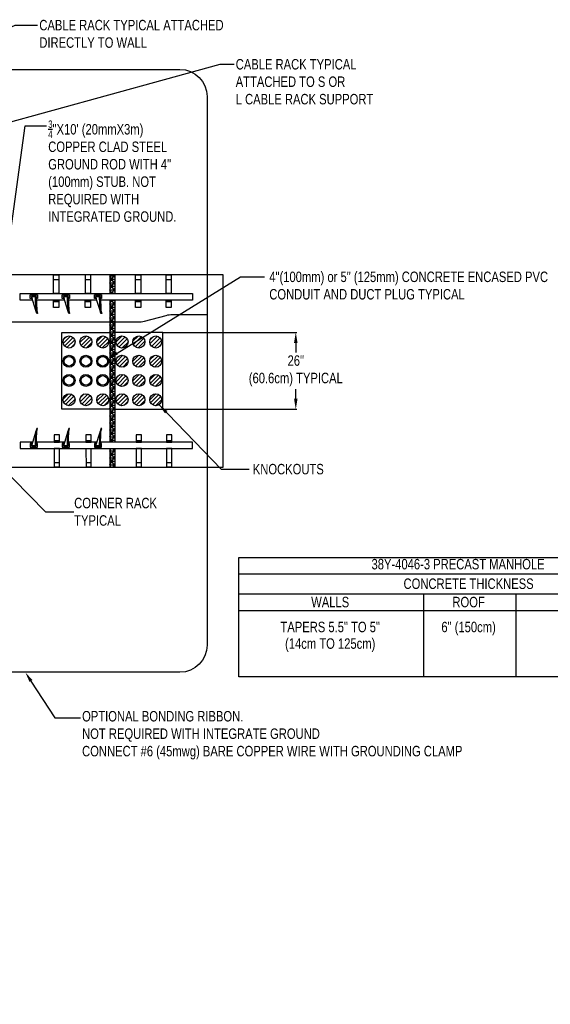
# Model space of a CAD drawing. Header units: inches. Extents: x 65 to 2519, y -54 to 399.
# Tile 2 of 21: x 177 to 271, y -54 to 122. Entities that reach past the tile are written whole.
import ezdxf
from ezdxf import colors
from ezdxf.entities.mleader import LeaderData, LeaderLine
from ezdxf.enums import TextEntityAlignment as Align
from ezdxf.math import Vec2, Vec3

# ---------------------------------------------------------------- set-up
doc = ezdxf.new("R2010")
doc.units = ezdxf.units.IN
doc.header["$MEASUREMENT"] = 0
for name, color, linetype in [('3', 7, 'Continuous'), ('Dimension', 7, 'Continuous'), ('Drawing Notes', 7, 'Continuous'), ('Frame_and_Cover', 7, 'Continuous'), ('Ground_Rod', 102, 'Continuous'), ('Manhole', 30, 'Continuous'), ('TEXT', 7, 'Continuous')]:
    doc.layers.add(name, color=color, linetype=linetype)
doc.styles.add('120', font='FSIMPLEX.SHX', dxfattribs={"width": 0.8, "height": 1.8674})
doc.styles.get("Standard").update_dxf_attribs({"font": 'fsimplex.shx', "width": 0.8})
doc.dimstyles.get("Standard").update_dxf_attribs({"dimtxt": 1.8674, "dimasz": 1.8674, "dimexe": 0.18, "dimexo": 0.0625, "dimgap": 0.09, "dimtad": 0, "dimtih": 1, "dimtoh": 1, "dimdec": 4, "dimzin": 0, "dimdsep": 46, "dimtxsty": '120', "dimcen": 0.09, "dimclrd": 256, "dimclre": 256, "dimclrt": 256, "dimadec": 0, "dimazin": 0, "dimtfac": 1, "dimtdec": 4, "dimtofl": 0, "dimtmove": 0, "dimatfit": 3, "dimfxl": 1, "dimtolj": 1, "dimtzin": 0, "dimarcsym": 0})

# ---------------------------------------------------------------- blocks, each defined once
blk = doc.blocks.new('*D10')
at = {"layer": 'Defpoints', "color": 0, "transparency": 16777216}
for p in [(202.14, 66.14), (202.14, 52.41), (225.84, 52.41)]:
    blk.add_point(p, dxfattribs=at)
at = {"layer": 'Dimension', "lineweight": -2, "transparency": 16777216}
for p, q in [((202.21, 66.14), (226.02, 66.14)), ((225.84, 64.27), (225.84, 62.52)), ((225.84, 54.28), (225.84, 56.03)), ((202.21, 52.41), (226.02, 52.41))]:
    blk.add_line(p, q, dxfattribs=at)
at = {"layer": 'Dimension', "transparency": 16777216}
for points in [[(225.53, 64.27), (226.15, 64.27), (225.84, 66.14)], [(225.53, 54.28), (226.15, 54.28), (225.84, 52.41)]]:
    blk.add_solid(points, dxfattribs=at)
at = {"layer": 'Dimension', "transparency": 16777216, "insert": (225.84, 59.27), "char_height": 1.8674, "attachment_point": 5, "style": '120'}
blk.add_mtext('\\A1;26"\\P(60.6cm) TYPICAL', dxfattribs=at)
blk = doc.blocks.new('Hook_Side_View')
for points in [[(0.37, 2.81), (-0.42, 0.27), (0.29, 0.27)], [(0.43, 0.27), (0.52, 2.78), (0.67, 3.34), (0.54, 3.34), (0.37, 2.81), (0.29, 0.27)]]:
    blk.add_lwpolyline(points, close=True)
blk.add_lwpolyline([(0.45, 0.66), (0.43, 0.27), (-0.42, 0.27), (-0.3, 0.66), (-0.64, 0.66), (-0.64, 0), (0.64, 0), (0.64, 0.66), (0.45, 0.66)])

msp = doc.modelspace()

# ---------------------------------------------------------------- hatches: boundary and pattern name
h = msp.add_hatch()
h.set_pattern_fill('NET3', color=256, scale=5)
h.paths.add_polyline_path([(192.70476, 73.08747), (193.56293, 73.08747), (193.56293, 76.437), (192.70476, 76.437)])
h.paths.add_polyline_path([(193.56293, 71.90894), (192.70476, 71.90894), (192.70476, 46.56605), (193.56293, 46.56605)])
h.paths.add_polyline_path([(192.70476, 42.11015), (193.56293, 42.11015), (193.56293, 45.38752), (192.70476, 45.38752)])
h = msp.add_hatch()
h.set_pattern_fill('ANSI31', color=256, scale=4)
h.paths.add_polyline_path([(184.33759, 64.4226, 1), (186.48302, 64.4226, 1)])
h.paths.add_polyline_path([(189.48662, 64.4226, 1), (187.34119, 64.4226, 1)])
h.paths.add_polyline_path([(192.49022, 64.4226, 1), (190.34479, 64.4226, 1)])
h.paths.add_polyline_path([(195.9229, 64.4226, 1), (193.77747, 64.4226, 1)])
h.paths.add_polyline_path([(198.9265, 64.4226, 1), (196.78107, 64.4226, 1)])
h.paths.add_polyline_path([(201.9301, 64.4226, 1), (199.78467, 64.4226, 1)])
h.paths.add_polyline_path([(199.78467, 60.98992, 1), (201.9301, 60.98992, 1)])
h.paths.add_polyline_path([(196.78107, 60.98992, 1), (198.9265, 60.98992, 1)])
h.paths.add_polyline_path([(195.9229, 60.98992, 1), (193.77747, 60.98992, 1)])
h.paths.add_polyline_path([(199.78467, 57.55723, 1), (201.9301, 57.55723, 1)])
h.paths.add_polyline_path([(198.9265, 57.55723, 1), (196.78107, 57.55723, 1)])
h.paths.add_polyline_path([(193.77747, 57.55723, 1), (195.9229, 57.55723, 1)])
h.paths.add_polyline_path([(201.9301, 54.12455, 1), (199.78467, 54.12455, 1)])
h.paths.add_polyline_path([(198.9265, 54.12455, 1), (196.78107, 54.12455, 1)])
h.paths.add_polyline_path([(195.9229, 54.12455, 1), (193.77747, 54.12455, 1)])
h.paths.add_polyline_path([(192.49022, 54.12455, 1), (190.34479, 54.12455, 1)])
h.paths.add_polyline_path([(189.48662, 54.12455, 1), (187.34119, 54.12455, 1)])
h.paths.add_polyline_path([(186.48302, 54.12455, 1), (184.33759, 54.12455, 1)])
at = {"layer": 'Manhole'}
h = msp.add_hatch(color=256, dxfattribs=at)
h.dxf.hatch_style = 1
h.paths.add_polyline_path([(189.48662, 60.98992, 1), (187.34119, 60.98992, 1)])
h.paths.add_polyline_path([(187.55573, 60.98992, -1), (189.27207, 60.98992, -1)], flags=16)
h.paths.add_polyline_path([(186.48302, 60.98992, 1), (184.33759, 60.98992, 1)])
h.paths.add_polyline_path([(184.55213, 60.98992, -1), (186.26847, 60.98992, -1)], flags=16)
h.paths.add_polyline_path([(184.33759, 57.55723, 1), (186.48302, 57.55723, 1)])
h.paths.add_polyline_path([(186.26847, 57.55723, -1), (184.55213, 57.55723, -1)], flags=16)
h.paths.add_polyline_path([(187.34119, 57.55723, 1), (189.48662, 57.55723, 1)])
h.paths.add_polyline_path([(189.27207, 57.55723, -1), (187.55573, 57.55723, -1)], flags=16)
h.paths.add_polyline_path([(190.34479, 57.55723, 1), (192.49022, 57.55723, 1)])
h.paths.add_polyline_path([(192.27567, 57.55723, -1), (190.55933, 57.55723, -1)], flags=16)
h = msp.add_hatch(color=256, dxfattribs=at)
h.dxf.hatch_style = 1
h.paths.add_polyline_path([(192.49022, 60.98992, 1), (190.34479, 60.98992, 1)])
h.paths.add_polyline_path([(190.55933, 60.98992, -1), (192.27567, 60.98992, -1)], flags=16)

# ---------------------------------------------------------------- linework, layer by layer
for p, q in [((192.70476, 76.437), (192.70476, 73.08747)), ((193.56293, 76.437), (193.56293, 73.08747)), ((192.70476, 71.90894), (192.70476, 46.56605)), ((193.56293, 71.90894), (193.56293, 46.56605)), ((192.70476, 45.38752), (192.70476, 42.11015)), ((193.56293, 45.38752), (193.56293, 42.11015)), ((248.59032, 19.48734), (248.59032, 4.67127)), ((265.06721, 19.48734), (265.06721, 4.67127))]:
    msp.add_line(p, q)
for centre in [(185.4103, 64.4226), (188.4139, 64.4226), (191.4175, 64.4226), (194.85019, 64.4226), (197.85379, 64.4226), (200.85739, 64.4226), (194.85019, 60.98992), (197.85379, 60.98992), (200.85739, 60.98992), (194.85019, 57.55723), (197.85379, 57.55723), (200.85739, 57.55723), (185.4103, 54.12455), (188.4139, 54.12455), (191.4175, 54.12455), (194.85019, 54.12455), (197.85379, 54.12455), (200.85739, 54.12455)]:
    msp.add_circle(centre, 1.07271)
at = {"layer": 'Ground_Rod'}
msp.add_lwpolyline([(68.11414, 10.31456), (68.11414, 108.23259, -0.414213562), (72.9466, 113.06505), (205.19149, 113.06505, -0.414213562), (210.02396, 108.23259), (210.02396, 10.31456, -0.414213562), (205.19149, 5.4821), (72.9466, 5.4821, -0.414213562)], format="xyb", close=True, dxfattribs=at)
msp.add_lwpolyline([(172.54781, 67.9984), (197.73139, 67.9984, 0.065268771), (198.85413, 68.14558), (202.72017, 69.17695, -0.065268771), (203.84291, 69.32414), (210.02396, 69.32414)], format="xyb", dxfattribs=at)
at = {"layer": 'Manhole'}
for points in [[(212.87179, 76.437), (65.26631, 76.437), (65.26631, 42.11015), (212.87179, 42.11015)], [(192.70476, 52.40821), (184.12305, 52.40821), (184.12305, 66.13895), (192.70476, 66.13895)], [(193.56293, 52.40821), (202.14464, 52.40821), (202.14464, 66.13895), (193.56293, 66.13895)]]:
    msp.add_lwpolyline(points, close=True, dxfattribs=at)
for centre, radius in [((185.4103, 60.98992), 1.07271), ((185.4103, 60.98992), 0.85817), ((188.4139, 60.98992), 1.07271), ((188.4139, 60.98992), 0.85817), ((191.4175, 60.98992), 1.07271), ((191.4175, 60.98992), 0.85817), ((185.4103, 57.55723), 1.07271), ((185.4103, 57.55723), 0.85817), ((188.4139, 57.55723), 1.07271), ((188.4139, 57.55723), 0.85817), ((191.4175, 57.55723), 1.07271), ((191.4175, 57.55723), 0.85817)]:
    msp.add_circle(centre, radius, dxfattribs=at)
at = {"layer": 'TEXT'}
for p, q in [((182.65068, 75.5686), (183.58186, 75.5686)), ((188.32015, 75.5686), (189.25133, 75.5686)), ((197.27419, 75.5686), (198.20538, 75.5686)), ((202.70212, 75.5686), (203.63331, 75.5686)), ((182.65068, 71.66083), (183.58186, 71.66083)), ((188.31086, 71.66083), (189.24204, 71.66083)), ((197.27419, 71.66083), (198.20538, 71.66083)), ((202.70212, 71.66083), (203.63331, 71.66083)), ((182.75438, 46.81417), (183.68557, 46.81417)), ((188.41457, 46.81417), (189.34575, 46.81417)), ((197.3779, 46.81417), (198.30909, 46.81417)), ((202.80583, 46.81417), (203.73701, 46.81417)), ((182.75438, 42.90639), (183.68557, 42.90639)), ((188.42386, 42.9064), (189.35504, 42.9064)), ((197.3779, 42.9064), (198.30909, 42.9064)), ((202.80583, 42.9064), (203.73701, 42.9064)), ((215.70949, 23.07345), (297.59519, 23.07345)), ((215.70949, 19.48734), (297.59519, 19.48734)), ((215.70949, 16.52413), (297.59519, 16.52413))]:
    msp.add_line(p, q, dxfattribs=at)
for points in [[(182.65068, 76.43699), (183.58186, 76.43699), (183.58186, 73.08747), (182.65068, 73.08747)], [(188.32015, 76.44627), (189.25133, 76.44627), (189.25133, 73.09676), (188.32015, 73.09676)], [(197.27419, 76.43699), (198.20538, 76.43699), (198.20538, 73.08747), (197.27419, 73.08747)], [(202.70212, 76.43699), (203.63331, 76.43699), (203.63331, 73.08747), (202.70212, 73.08747)], [(182.65068, 71.90894), (183.58186, 71.90894), (183.58186, 70.60635), (182.65068, 70.60635)], [(188.31086, 71.90894), (189.24204, 71.90894), (189.24204, 70.60635), (188.31086, 70.60635)], [(197.27419, 71.90894), (198.20538, 71.90894), (198.20538, 70.60635), (197.27419, 70.60635)], [(202.70212, 71.90894), (203.63331, 71.90894), (203.63331, 70.60635), (202.70212, 70.60635)], [(182.75438, 46.56605), (183.68557, 46.56605), (183.68557, 47.86864), (182.75438, 47.86864)], [(188.41457, 46.56605), (189.34575, 46.56605), (189.34575, 47.86864), (188.41457, 47.86864)], [(197.3779, 46.56605), (198.30909, 46.56605), (198.30909, 47.86864), (197.3779, 47.86864)], [(202.80583, 46.56605), (203.73701, 46.56605), (203.73701, 47.86864), (202.80583, 47.86864)], [(182.77018, 42.12128), (183.70325, 42.12128), (183.68557, 45.38752), (182.75438, 45.38752)], [(188.44855, 42.12128), (189.35496, 42.12128), (189.35504, 45.37824), (188.42386, 45.37824)], [(197.37932, 42.12128), (198.31239, 42.12128), (198.30909, 45.38752), (197.3779, 45.38752)], [(202.79321, 42.12128), (203.72627, 42.12128), (203.73701, 45.38752), (202.80583, 45.38752)], [(215.70949, 4.67127), (215.70949, 25.96929), (297.59519, 25.96929), (297.59519, 4.67127), (215.70949, 4.67127)]]:
    msp.add_lwpolyline(points, close=True, dxfattribs=at)
for points in [[(178.89814, 71.908), (176.67364, 71.908), (176.67364, 73.08747), (207.39966, 73.08747), (207.39966, 71.90894), (191.01586, 71.90894)], [(184.61927, 71.90805), (184.30887, 71.908), (179.57361, 71.908)], [(190.34014, 71.90891), (185.29475, 71.90815)], [(178.89814, 46.56699), (176.67364, 46.56699), (176.67364, 45.38752), (207.39966, 45.38752), (207.39966, 46.56605), (191.01586, 46.56605)], [(184.61927, 46.56694), (184.30887, 46.56699), (179.57361, 46.56699)], [(190.34014, 46.56609), (185.29475, 46.56684)]]:
    msp.add_lwpolyline(points, dxfattribs=at)

# ---------------------------------------------------------------- block references
at = {"layer": 'Frame_and_Cover', "xscale": -1, "rotation": 180}
for p in [(179.11704, 72.82641), (184.83819, 72.82641), (190.55933, 72.82641)]:
    msp.add_blockref('Hook_Side_View', p, dxfattribs=at)
at = {"layer": 'Frame_and_Cover'}
for p in [(179.11704, 45.64858), (184.83819, 45.64858), (190.55933, 45.64858)]:
    msp.add_blockref('Hook_Side_View', p, dxfattribs=at)

# ---------------------------------------------------------------- texts
at = {"layer": '3', "style": '120', "width": 0.8}
msp.add_text('38Y-4046-3 PRECAST MANHOLE', height=1.8674, dxfattribs=at).set_placement((254.77769, 23.83845), align=Align.CENTER)
for s, p in [('CONCRETE THICKNESS', (256.65234, 21.2804)), ('WALLS', (231.97348, 18.00574)), ('ROOF', (256.65234, 18.00574)), ('TAPERS 5.5" TO 5"', (231.97348, 13.56091)), ('6" (150cm)', (256.65234, 13.56091)), ('(14cm TO 125cm)', (231.97348, 10.5977))]:
    msp.add_text(s, height=1.8674, dxfattribs=at).set_placement(p, align=Align.MIDDLE_CENTER)
at = {"layer": 'Drawing Notes', "char_height": 1.8674, "style": '120'}
for s, insert, attachment_point in [('\\A1;', (223.56988, 88.7594), 1), ('\\A1; KNOCKOUTS', (217.62203, 41.71883), 4), ('\\A1;CORNER RACK\\PTYPICAL', (186.32637, 34.10933), 4)]:
    msp.add_mtext(s, dxfattribs=dict(at, insert=insert, attachment_point=attachment_point))

# ---------------------------------------------------------------- dimensions: what is measured, and where the dimension line sits
at = {"layer": 'Dimension'}
dim = msp.add_linear_dim(base=(225.83768, 52.40821), p1=(202.14464, 66.13895), p2=(202.14464, 52.40821), angle=90, text='26"\\P(60.6cm) TYPICAL', dimstyle='Standard', dxfattribs=at)
dim.commit()
dim.dimension.update_dxf_attribs({"geometry": '*D10', "text_midpoint": (225.83768, 59.27358)})

# ---------------------------------------------------------------- leaders
at = {"layer": 'Drawing Notes', "annotation_type": 0, "has_hookline": 1, "hookline_direction": 0}
for points, text_width in [([(201.44892, 53.22967), (212.52922, 41.71883), (217.53203, 41.71883)], 14.37009), ([(170.71082, 44.77669), (181.23356, 34.10933), (186.23637, 34.10933)], 15.86401)]:
    msp.add_leader(points, dimstyle='Standard', dxfattribs=dict(at, text_width=text_width))
at = {"layer": 'Drawing Notes'}
ml = msp.add_multileader_mtext('Standard', dxfattribs=at)
ml.set_content('CABLE RACK TYPICAL ATTACHED\\PDIRECTLY TO WALL', color=256)
ml.set_leader_properties(color=256, linetype='ByLayer')
ml.build(insert=Vec2(0, 0))
ml.multileader.update_dxf_attribs({"text_right_attachment_type": 6, "dogleg_length": 0.36, "arrow_head_size": 1.8674})
ctx = ml.context
ctx.base_point, ctx.char_height, ctx.arrow_head_size, ctx.landing_gap_size, ctx.plane_origin = Vec3(179.81114, 120.97785), 1.8674, 1.8674, 0.3, Vec3(147.29825, 108.37367)
ctx.right_attachment = 6
notes = []
notes.append((ctx, [(0, (1, 1, 0), (179.45114, 120.97785), (1, 0), 0.36, [(0, [(147.60916, 108.37367), (175.7803, 120.97785)], 0, [])])]))
ctx.mtext.insert, ctx.mtext.flow_direction = Vec3(180.11114, 121.91155), 5
ml = msp.add_multileader_mtext('Standard', dxfattribs=at)
ml.set_content('CABLE RACK TYPICAL\\PATTACHED TO S OR\\PL CABLE RACK SUPPORT', color=256)
ml.set_leader_properties(color=256, linetype='ByLayer')
ml.build(insert=Vec2(0, 0))
ml.multileader.update_dxf_attribs({"text_right_attachment_type": 6, "dogleg_length": 0.36, "arrow_head_size": 1.8674})
ctx = ml.context
ctx.base_point, ctx.char_height, ctx.arrow_head_size, ctx.landing_gap_size, ctx.plane_origin = Vec3(214.8281, 113.98895), 1.8674, 1.8674, 0.3, Vec3(153.38683, 104.95969)
ctx.right_attachment = 6
notes.append((ctx, [(0, (1, 1, 0), (214.4681, 113.98895), (1, 0), 0.36, [(0, [(155.68804, 98.41472), (212.32573, 113.98895)], 0, [])])]))
ctx.mtext.insert, ctx.mtext.flow_direction = Vec3(215.1281, 114.92265), 5
ml = msp.add_multileader_mtext('Standard', dxfattribs=at)
ml.set_content('\\A1;{\\H0.7x;\\S3/4;}"X10\' (20mmX3m)\\PCOPPER CLAD STEEL\\PGROUND ROD WITH 4"\\P(100mm) STUB. NOT\\PREQUIRED WITH\\PINTEGRATED GROUND.', color=256)
ml.set_leader_properties(color=256, linetype='ByLayer')
ml.build(insert=Vec2(0, 0))
ml.multileader.update_dxf_attribs({"text_right_attachment_type": 6, "dogleg_length": 0.36, "arrow_head_size": 1.8674})
ctx = ml.context
ctx.base_point, ctx.char_height, ctx.arrow_head_size, ctx.landing_gap_size, ctx.plane_origin = Vec3(181.39641, 103.02201), 1.8674, 1.8674, 0.3, Vec3(172.60613, 86.58662)
ctx.right_attachment = 6
notes.append((ctx, [(0, (1, 1, 0), (181.03641, 103.02201), (1, 0), 0.36, [(0, [(172.76235, 67.9984), (177.56147, 103.02201)], 0, [])])]))
ctx.mtext.insert, ctx.mtext.flow_direction = Vec3(181.69641, 103.95571), 5
ml = msp.add_multileader_mtext('Standard', dxfattribs=at)
ml.set_content(' 4"(100mm) or 5" (125mm) CONCRETE ENCASED PVC\\P CONDUIT AND DUCT PLUG TYPICAL', color=256)
ml.set_leader_properties(color=256, linetype='ByLayer')
ml.build(insert=Vec2(0, 0))
ml.multileader.update_dxf_attribs({"text_right_attachment_type": 6, "dogleg_length": 0.36, "arrow_head_size": 1.8674})
ctx = ml.context
ctx.base_point, ctx.char_height, ctx.arrow_head_size, ctx.landing_gap_size, ctx.plane_origin = Vec3(220.25936, 76.05331), 1.8674, 1.8674, 0.3, Vec3(205.88041, 68.2102)
ctx.right_attachment = 6
notes.append((ctx, [(0, (1, 1, 0), (219.89936, 76.05331), (1, 0), 0.36, [(0, [(192.37726, 61.46906), (215.96892, 76.05331)], 0, [])])]))
ctx.mtext.insert, ctx.mtext.flow_direction = Vec3(220.55936, 76.98701), 5
ml = msp.add_multileader_mtext('Standard', dxfattribs=at)
ml.set_content('OPTIONAL BONDING RIBBON.\\PNOT REQUIRED WITH INTEGRATE GROUND\\PCONNECT #6 (45mwg) BARE COPPER WIRE WITH GROUNDING CLAMP', color=256)
ml.set_leader_properties(color=256, linetype='ByLayer')
ml.build(insert=Vec2(0, 0))
ml.multileader.update_dxf_attribs({"text_right_attachment_type": 6, "dogleg_length": 0.36, "arrow_head_size": 1.8674})
ctx = ml.context
ctx.base_point, ctx.char_height, ctx.arrow_head_size, ctx.landing_gap_size, ctx.plane_origin = Vec3(187.43505, -2.68175), 1.8674, 1.8674, 0.3, Vec3(177.60534, 5.4821)
ctx.right_attachment = 6
notes.append((ctx, [(0, (1, 1, 0), (187.07505, -2.68175), (1, 0), 0.36, [(0, [(177.60534, 5.4821), (182.89076, -2.68175)], 0, [])])]))
ctx.mtext.insert, ctx.mtext.flow_direction = Vec3(187.73505, -1.43681), 5
for ctx, leaders in notes:
    for number, flags, end, landing, length, lines in leaders:
        leader = LeaderData()
        leader.index, (leader.has_last_leader_line, leader.has_dogleg_vector, leader.attachment_direction) = number, flags
        leader.last_leader_point, leader.dogleg_vector, leader.dogleg_length = Vec3(end), Vec3(landing), length
        for number, points, colour, breaks in lines:
            line = LeaderLine()
            line.index, line.vertices, line.color, line.breaks = number, Vec3.list(points), colors.encode_raw_color(colour), breaks
            leader.lines.append(line)
        ctx.leaders.append(leader)

doc.saveas('drawing.dxf')
